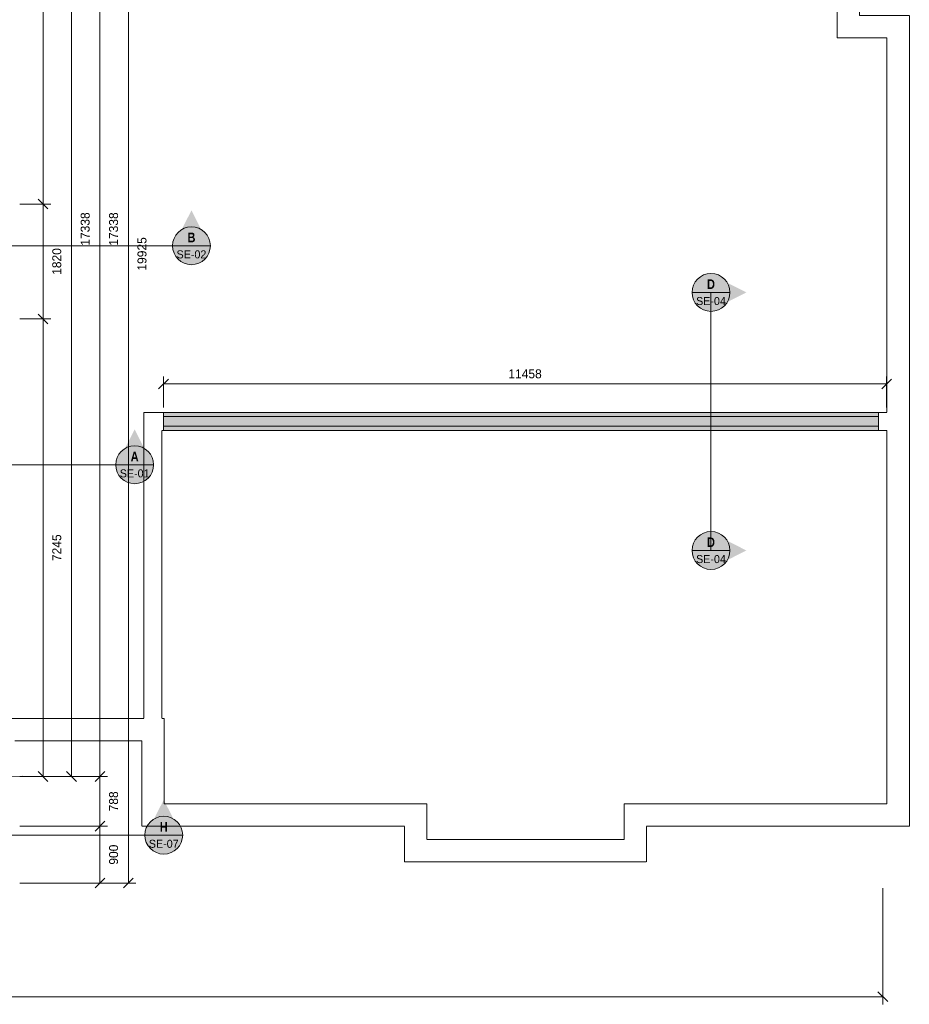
# Model space of a CAD drawing. Header units: millimetres. Extents: x -6044 to 39056, y -10454 to 29228.
# Tile 3 of 4: x 19069 to 33166, y -1955 to 13637. Entities that reach past the tile are written whole.
import ezdxf
from ezdxf.enums import TextEntityAlignment as Align

# ---------------------------------------------------------------- set-up
doc = ezdxf.new("R2010")
doc.units = ezdxf.units.MM
doc.linetypes.add('DASHED', pattern=[1.524, 1.27, -0.254])
for name, color, linetype in [('FILL-C_B2B2B5', 7, 'Continuous'), ('FILL-EPS', 7, 'Continuous'), ('FILL-RED', 7, 'Continuous'), ('FILL-WHITE', 7, 'Continuous'), ('LINE-C_85297A', 7, 'Continuous'), ('LINE-INK', 7, 'Continuous'), ('LINE-RED', 7, 'Continuous'), ('LINE-RED-DASH', 7, 'DASHED'), ('LINE-STEEL_GREY', 7, 'Continuous'), ('LINE-STEEL_GREY-DASH', 7, 'DASHED'), ('TEXT-INK', 7, 'Continuous'), ('TEXT-RED', 7, 'Continuous')]:
    doc.layers.add(name, color=color, linetype=linetype)
doc.styles.add('OpenSansCondensed-Bold', font='OpenSansCondensed-Bold.ttf')

msp = doc.modelspace()

# ---------------------------------------------------------------- hatches: boundary and pattern name
at = {"layer": 'FILL-C_B2B2B5', "true_color": 0xb2b2b5}
h = msp.add_hatch(color=253, dxfattribs=at)
h.dxf.hatch_style = 1
h.paths.add_polyline_path([(32677, 7199), (21348, 7199), (21348, 7351), (32677, 7351)])
at = {"layer": 'FILL-EPS', "true_color": 0xccffff}
h = msp.add_hatch(color=7, dxfattribs=at)
h.dxf.hatch_style = 1
h.paths.add_polyline_path([(32677, 7351), (21348, 7351), (21348, 7418), (32677, 7418)])
h = msp.add_hatch(color=7, dxfattribs=at)
h.dxf.hatch_style = 1
h.paths.add_polyline_path([(32677, 7132), (21348, 7132), (21348, 7199), (32677, 7199)])
at = {"layer": 'FILL-RED', "true_color": 0xb81a1f}
h = msp.add_hatch(color=242, dxfattribs=at)
h.dxf.hatch_style = 1
h.paths.add_polyline_path([(21791, 10617), (21506, 10057), (22076, 10057)])
h = msp.add_hatch(color=242, dxfattribs=at)
h.dxf.hatch_style = 1
h.paths.add_polyline_path([(30583, 9318), (30023, 9603), (30023, 9033)])
h = msp.add_hatch(color=242, dxfattribs=at)
h.dxf.hatch_style = 1
h.paths.add_polyline_path([(20891, 7149), (20606, 6589), (21176, 6589)])
h = msp.add_hatch(color=242, dxfattribs=at)
h.dxf.hatch_style = 1
h.paths.add_polyline_path([(30583, 5232), (30023, 5517), (30023, 4947)])
h = msp.add_hatch(color=242, dxfattribs=at)
h.dxf.hatch_style = 1
h.paths.add_polyline_path([(21352, 1284), (21067, 724), (21637, 724)])
at = {"layer": 'FILL-WHITE', "true_color": 0xffffff}
h = msp.add_hatch(color=7, dxfattribs=at)
h.dxf.hatch_style = 1
h.paths.add_polyline_path([(22091, 10057), (22080, 10135), (22050, 10207), (22003, 10269), (21941, 10317), (21868, 10347), (21791, 10357), (21713, 10347), (21641, 10317), (21578, 10269), (21531, 10207), (21501, 10135), (21491, 10057), (21501, 9979), (21531, 9907), (21578, 9845), (21641, 9797), (21713, 9767), (21791, 9757), (21868, 9767), (21941, 9797), (22003, 9845), (22050, 9907), (22080, 9979)])
h = msp.add_hatch(color=7, dxfattribs=at)
h.dxf.hatch_style = 1
h.paths.add_polyline_path([(30323, 9318), (30313, 9396), (30283, 9468), (30235, 9530), (30173, 9578), (30101, 9608), (30023, 9618), (29945, 9608), (29873, 9578), (29811, 9530), (29763, 9468), (29733, 9396), (29723, 9318), (29733, 9240), (29763, 9168), (29811, 9106), (29873, 9058), (29945, 9028), (30023, 9018), (30101, 9028), (30173, 9058), (30235, 9106), (30283, 9168), (30313, 9240)])
h = msp.add_hatch(color=7, dxfattribs=at)
h.dxf.hatch_style = 1
h.paths.add_polyline_path([(21191, 6589), (21180, 6667), (21150, 6739), (21103, 6801), (21041, 6849), (20968, 6879), (20891, 6889), (20813, 6879), (20741, 6849), (20678, 6801), (20631, 6739), (20601, 6667), (20591, 6589), (20601, 6511), (20631, 6439), (20678, 6377), (20741, 6329), (20813, 6299), (20891, 6289), (20968, 6299), (21041, 6329), (21103, 6377), (21150, 6439), (21180, 6511)])
h = msp.add_hatch(color=7, dxfattribs=at)
h.dxf.hatch_style = 1
h.paths.add_polyline_path([(30323, 5232), (30313, 5310), (30283, 5382), (30235, 5444), (30173, 5492), (30101, 5522), (30023, 5532), (29945, 5522), (29873, 5492), (29811, 5444), (29763, 5382), (29733, 5310), (29723, 5232), (29733, 5155), (29763, 5082), (29811, 5020), (29873, 4972), (29945, 4942), (30023, 4932), (30101, 4942), (30173, 4972), (30235, 5020), (30283, 5082), (30313, 5155)])
h = msp.add_hatch(color=7, dxfattribs=at)
h.dxf.hatch_style = 1
h.paths.add_polyline_path([(21652, 724), (21642, 802), (21612, 874), (21564, 936), (21502, 984), (21429, 1014), (21352, 1024), (21274, 1014), (21202, 984), (21140, 936), (21092, 874), (21062, 802), (21052, 724), (21062, 646), (21092, 574), (21140, 512), (21202, 464), (21274, 434), (21352, 424), (21429, 434), (21502, 464), (21564, 512), (21612, 574), (21642, 646)])

# ---------------------------------------------------------------- linework, layer by layer
at = {"layer": 'LINE-C_85297A', "lineweight": 5}
msp.add_line((18871, 1647), (19110, 1658), dxfattribs=at)
at = {"layer": 'LINE-INK', "lineweight": 5}
for p, q in [((20341, -35), (20341, 19891)), ((20791, -35), (20791, 19891)), ((19441, 18991), (19441, 1653)), ((19891, 18991), (19891, 1653)), ((19363, 10796), (19518, 10640)), ((19071, 10718), (19561, 10718)), ((19071, 8898), (19561, 8898)), ((19363, 8976), (19518, 8820)), ((21348, 7498), (21348, 7988)), ((32806, 7498), (32806, 7988)), ((21270, 7790), (21426, 7946)), ((21348, 7868), (32806, 7868)), ((32728, 7790), (32883, 7946)), ((19363, 1731), (19518, 1575)), ((19813, 1731), (19968, 1575)), ((20263, 1575), (20418, 1731)), ((19071, 1653), (19561, 1653)), ((19071, 1653), (20011, 1653)), ((19071, 1653), (20461, 1653)), ((20263, 788), (20418, 943)), ((19071, 865), (20461, 865)), ((20263, -112), (20418, 43)), ((20713, -112), (20868, 43)), ((19071, -35), (20461, -35)), ((19071, -35), (20911, -35)), ((32747, -115), (32747, -1955)), ((-35, -1835), (32747, -1835)), ((32669, -1757), (32824, -1912))]:
    msp.add_line(p, q, dxfattribs=at)
msp.add_lwpolyline([(32677, 7418), (32677, 7132), (21348, 7132), (21348, 7418)], close=True, dxfattribs=at)
at = {"layer": 'LINE-RED', "lineweight": 5}
for p, q in [((21491, 10057), (22091, 10057)), ((29723, 9318), (30323, 9318)), ((20591, 6589), (21191, 6589)), ((29723, 5232), (30323, 5232)), ((21052, 724), (21652, 724))]:
    msp.add_line(p, q, dxfattribs=at)
for centre in [(21791, 10057), (30023, 9318), (20891, 6589), (30023, 5232), (21352, 724)]:
    msp.add_circle(centre, 300, dxfattribs=at)
at = {"layer": 'LINE-RED-DASH', "lineweight": 5}
for p, q in [((21791, 10057), (18191, 10057)), ((30023, 9318), (30023, 6618)), ((30023, 5232), (30023, 7932)), ((20891, 6589), (18191, 6589)), ((21352, 724), (17152, 724))]:
    msp.add_line(p, q, dxfattribs=at)
at = {"layer": 'LINE-STEEL_GREY', "lineweight": 5}
msp.add_lwpolyline([(32677, 7199), (21348, 7199), (21348, 7351), (32677, 7351)], close=True, dxfattribs=at)
at = {"layer": 'LINE-STEEL_GREY-DASH', "lineweight": 5}
msp.add_lwpolyline([(18635, 2571), (21038, 2571), (21038, 7418), (32810, 7418), (32810, 13348), (32022, 13348), (32022, 21391), (32378, 21391), (32378, 13703), (33166, 13703), (33166, 865), (29003, 865), (29003, 300), (25165, 300), (25165, 864), (21003, 864), (21003, 2215), (18991, 2215)], dxfattribs=at)
msp.add_lwpolyline([(21359, 2571), (21359, 1220), (25521, 1220), (25521, 656), (28648, 656), (28648, 1221), (29003, 1221), (32810, 1221), (32810, 7132), (21323, 7132), (21323, 2571)], close=True, dxfattribs=at)

# ---------------------------------------------------------------- texts
at = {"layer": 'TEXT-INK'}
for s, p in [('17338', (20178, 10322)), ('17338', (20628, 10322)), ('19925', (21078, 9928)), ('1820', (19728, 9808)), ('7245', (19728, 5275)), ('788', (20628, 1259)), ('900', (20628, 415))]:
    msp.add_text(s, height=142.2, rotation=90, dxfattribs=at).set_placement(p, align=Align.CENTER)
msp.add_text('11458', height=142.2, dxfattribs=at).set_placement((27077, 7958), align=Align.CENTER)
at = {"layer": 'TEXT-RED', "style": 'OpenSansCondensed-Bold'}
for s, p in [('B', (21791, 10112)), ('D', (30023, 9373)), ('A', (20891, 6644)), ('D', (30023, 5287)), ('H', (21352, 779))]:
    msp.add_text(s, height=152, dxfattribs=at).set_placement(p, align=Align.CENTER)
at = {"layer": 'TEXT-RED'}
for s, p in [('SE-02', (21791, 9857)), ('SE-04', (30023, 9118)), ('SE-01', (20891, 6389)), ('SE-04', (30023, 5032)), ('SE-07', (21352, 524))]:
    msp.add_text(s, height=127, dxfattribs=at).set_placement(p, align=Align.CENTER)

doc.saveas('drawing.dxf')
